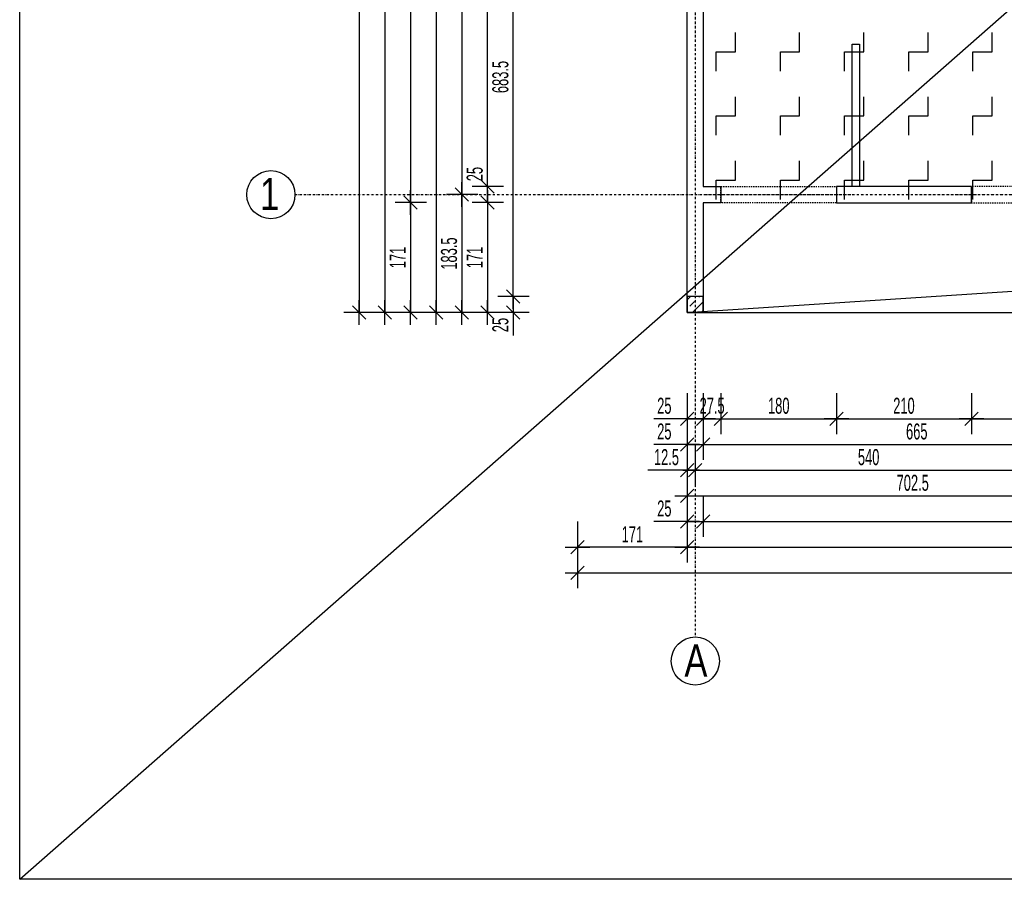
# Model space of a CAD drawing. Header units: millimetres. Extents: x -22500 to -4121, y -19317 to -14831.
# Tile 55 of 70: x -8688 to -7155, y -19082 to -17743. Entities that reach past the tile are written whole.
import ezdxf

# ---------------------------------------------------------------- set-up
doc = ezdxf.new("R2010")
doc.units = ezdxf.units.MM
doc.header["$LTSCALE"] = 10
doc.linetypes.add('MO', pattern=[0.7, 0.35, -0.17, 0.01, -0.17])
doc.linetypes.add('MP', pattern=[0.36, 0.2, -0.16])
for name, color, linetype in [('BA_szr', 1, 'Continuous'), ('BA_wym', 1, 'Continuous'), ('BD_lpm', 1, 'MP'), ('BD_osm', 1, 'MO'), ('BD_txs', 2, 'Continuous'), ('BD_wic', 1, 'Continuous'), ('BD_wig', 3, 'Continuous'), ('BZ_P_prz', 4, 'Continuous')]:
    doc.layers.add(name, color=color, linetype=linetype)
doc.styles.add('BIKTS', font='bikromsw.shx', dxfattribs={"width": 0.8})
doc.styles.add('BIKWYM', font='bikromsw.shx', dxfattribs={"width": 0.6})
doc.dimstyles.new('BA_KR_100_cm', dxfattribs={"dimtxt": 25, "dimasz": 1.666667, "dimexe": 24, "dimexo": 0, "dimgap": 0, "dimtad": 0, "dimdec": 1, "dimrnd": 0.5, "dimzin": 9, "dimdsep": 46, "dimtxsty": 'BIKWYM', "dimblk": 'WYM-KR', "dimcen": 0, "dimdle": 20, "dimclrd": 256, "dimclre": 256, "dimclrt": 2, "dimadec": 0, "dimazin": 0, "dimtfac": 0.033333, "dimtdec": 1, "dimtmove": 0, "dimatfit": 3, "dimldrblk": 'WYM-KR', "dimfxl": 25, "dimfxlon": 1, "dimtvp": 0.8, "dimtolj": 1, "dimarcsym": 0})

# ---------------------------------------------------------------- blocks, each defined once
blk = doc.blocks.new('WYM-KR')
at = {"linetype": 'ByBlock'}
blk.add_line((11.52, 0), (-11.52, 0), dxfattribs=at)
at = {"color": 7, "linetype": 'ByBlock'}
blk.add_line((6.24, 6.24), (-6.24, -6.24), dxfattribs=at)
blk = doc.blocks.new('*D461')
at = {"layer": 'BA_wym', "lineweight": -2}
for p, q in [((-7648.4, -18324.7), (-7648.4, -18388.7)), ((-7623.4, -18324.7), (-7623.4, -18388.7)), ((-7650.1, -18364.7), (-7700.3, -18364.7)), ((-7648.4, -18364.7), (-7623.4, -18364.7)), ((-7621.8, -18364.7), (-7620.1, -18364.7))]:
    blk.add_line(p, q, dxfattribs=at)
at = {"layer": 'Defpoints', "color": 0}
for p in [(-7648.4, -18199.2), (-7623.4, -18199.2), (-7623.4, -18364.7)]:
    blk.add_point(p, dxfattribs=at)
at = {"layer": 'BA_wym', "lineweight": -2, "xscale": 1.666666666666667, "yscale": 1.666666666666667, "zscale": 1.666666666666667}
blk.add_blockref('WYM-KR', (-7648.4, -18364.7), dxfattribs=at)
at = {"layer": 'BA_wym', "lineweight": -2, "xscale": 1.666666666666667, "yscale": 1.666666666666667, "zscale": 1.666666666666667, "rotation": 180}
blk.add_blockref('WYM-KR', (-7623.4, -18364.7), dxfattribs=at)
at = {"layer": 'BA_wym', "color": 2, "insert": (-7684.1, -18344.7), "char_height": 25, "attachment_point": 5, "style": 'BIKWYM'}
blk.add_mtext('\\A1;25', dxfattribs=at)
blk = doc.blocks.new('*D462')
at = {"layer": 'BA_wym', "lineweight": -2}
for p, q in [((-7623.4, -18324.7), (-7623.4, -18388.7)), ((-7595.9, -18324.7), (-7595.9, -18388.7)), ((-7625.1, -18364.7), (-7626.8, -18364.7)), ((-7623.4, -18364.7), (-7595.9, -18364.7)), ((-7594.3, -18364.7), (-7592.6, -18364.7))]:
    blk.add_line(p, q, dxfattribs=at)
at = {"layer": 'Defpoints', "color": 0}
for p in [(-7595.9, -18028.2), (-7623.4, -18199.2), (-7595.9, -18364.7)]:
    blk.add_point(p, dxfattribs=at)
at = {"layer": 'BA_wym', "lineweight": -2, "xscale": 1.666666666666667, "yscale": 1.666666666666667, "zscale": 1.666666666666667}
blk.add_blockref('WYM-KR', (-7623.4, -18364.7), dxfattribs=at)
at = {"layer": 'BA_wym', "lineweight": -2, "xscale": 1.666666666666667, "yscale": 1.666666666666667, "zscale": 1.666666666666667, "rotation": 180}
blk.add_blockref('WYM-KR', (-7595.9, -18364.7), dxfattribs=at)
at = {"layer": 'BA_wym', "color": 2, "insert": (-7609.7, -18344.7), "char_height": 25, "attachment_point": 5, "style": 'BIKWYM'}
blk.add_mtext('\\A1;27.5', dxfattribs=at)
blk = doc.blocks.new('*D463')
at = {"layer": 'BA_wym', "lineweight": -2}
for p, q in [((-7595.9, -18324.7), (-7595.9, -18388.7)), ((-7415.9, -18324.7), (-7415.9, -18388.7)), ((-7594.3, -18364.7), (-7417.6, -18364.7))]:
    blk.add_line(p, q, dxfattribs=at)
at = {"layer": 'Defpoints', "color": 0}
for p in [(-7595.9, -18028.2), (-7415.9, -18028.2), (-7415.9, -18364.7)]:
    blk.add_point(p, dxfattribs=at)
at = {"layer": 'BA_wym', "lineweight": -2, "xscale": 1.666666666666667, "yscale": 1.666666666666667, "zscale": 1.666666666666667, "rotation": 180}
blk.add_blockref('WYM-KR', (-7595.9, -18364.7), dxfattribs=at)
at = {"layer": 'BA_wym', "lineweight": -2, "xscale": 1.666666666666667, "yscale": 1.666666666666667, "zscale": 1.666666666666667}
blk.add_blockref('WYM-KR', (-7415.9, -18364.7), dxfattribs=at)
at = {"layer": 'BA_wym', "color": 2, "insert": (-7505.9, -18344.7), "char_height": 25, "attachment_point": 5, "style": 'BIKWYM'}
blk.add_mtext('\\A1;180', dxfattribs=at)
blk = doc.blocks.new('*D464')
at = {"layer": 'BA_wym', "lineweight": -2}
for p, q in [((-7415.9, -18324.7), (-7415.9, -18388.7)), ((-7205.9, -18324.7), (-7205.9, -18388.7)), ((-7414.3, -18364.7), (-7207.6, -18364.7))]:
    blk.add_line(p, q, dxfattribs=at)
at = {"layer": 'Defpoints', "color": 0}
for p in [(-7415.9, -18028.2), (-7205.9, -18028.2), (-7205.9, -18364.7)]:
    blk.add_point(p, dxfattribs=at)
at = {"layer": 'BA_wym', "lineweight": -2, "xscale": 1.666666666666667, "yscale": 1.666666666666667, "zscale": 1.666666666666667, "rotation": 180}
blk.add_blockref('WYM-KR', (-7415.9, -18364.7), dxfattribs=at)
at = {"layer": 'BA_wym', "lineweight": -2, "xscale": 1.666666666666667, "yscale": 1.666666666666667, "zscale": 1.666666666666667}
blk.add_blockref('WYM-KR', (-7205.9, -18364.7), dxfattribs=at)
at = {"layer": 'BA_wym', "color": 2, "insert": (-7310.9, -18344.7), "char_height": 25, "attachment_point": 5, "style": 'BIKWYM'}
blk.add_mtext('\\A1;210', dxfattribs=at)
blk = doc.blocks.new('*D465')
at = {"layer": 'BA_wym', "lineweight": -2}
for p, q in [((-7205.9, -18324.7), (-7205.9, -18388.7)), ((-7025.9, -18324.7), (-7025.9, -18388.7)), ((-7204.3, -18364.7), (-7027.6, -18364.7))]:
    blk.add_line(p, q, dxfattribs=at)
at = {"layer": 'Defpoints', "color": 0}
for p in [(-7205.9, -18028.2), (-7025.9, -18028.2), (-7025.9, -18364.7)]:
    blk.add_point(p, dxfattribs=at)
at = {"layer": 'BA_wym', "lineweight": -2, "xscale": 1.666666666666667, "yscale": 1.666666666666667, "zscale": 1.666666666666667, "rotation": 180}
blk.add_blockref('WYM-KR', (-7205.9, -18364.7), dxfattribs=at)
at = {"layer": 'BA_wym', "lineweight": -2, "xscale": 1.666666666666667, "yscale": 1.666666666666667, "zscale": 1.666666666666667}
blk.add_blockref('WYM-KR', (-7025.9, -18364.7), dxfattribs=at)
at = {"layer": 'BA_wym', "color": 2, "insert": (-7115.9, -18344.7), "char_height": 25, "attachment_point": 5, "style": 'BIKWYM'}
blk.add_mtext('\\A1;180', dxfattribs=at)
blk = doc.blocks.new('*D484')
at = {"layer": 'BA_wym', "lineweight": -2}
for p, q in [((-7648.4, -18364.7), (-7648.4, -18428.7)), ((-7623.4, -18364.7), (-7623.4, -18428.7)), ((-7650.1, -18404.7), (-7700.3, -18404.7)), ((-7648.4, -18404.7), (-7623.4, -18404.7)), ((-7621.8, -18404.7), (-7620.1, -18404.7))]:
    blk.add_line(p, q, dxfattribs=at)
at = {"layer": 'Defpoints', "color": 0}
for p in [(-7648.4, -18199.2), (-7623.4, -18199.2), (-7623.4, -18404.7)]:
    blk.add_point(p, dxfattribs=at)
at = {"layer": 'BA_wym', "lineweight": -2, "xscale": 1.666666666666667, "yscale": 1.666666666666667, "zscale": 1.666666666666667}
blk.add_blockref('WYM-KR', (-7648.4, -18404.7), dxfattribs=at)
at = {"layer": 'BA_wym', "lineweight": -2, "xscale": 1.666666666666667, "yscale": 1.666666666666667, "zscale": 1.666666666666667, "rotation": 180}
blk.add_blockref('WYM-KR', (-7623.4, -18404.7), dxfattribs=at)
at = {"layer": 'BA_wym', "color": 2, "insert": (-7684.1, -18384.7), "char_height": 25, "attachment_point": 5, "style": 'BIKWYM'}
blk.add_mtext('\\A1;25', dxfattribs=at)
blk = doc.blocks.new('*D485')
at = {"layer": 'BA_wym', "lineweight": -2}
for p, q in [((-7623.4, -18364.7), (-7623.4, -18428.7)), ((-6958.4, -18364.7), (-6958.4, -18428.7)), ((-7621.8, -18404.7), (-6960.1, -18404.7))]:
    blk.add_line(p, q, dxfattribs=at)
at = {"layer": 'Defpoints', "color": 0}
for p in [(-6958.4, -18003.2), (-7623.4, -18199.2), (-6958.4, -18404.7)]:
    blk.add_point(p, dxfattribs=at)
at = {"layer": 'BA_wym', "lineweight": -2, "xscale": 1.666666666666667, "yscale": 1.666666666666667, "zscale": 1.666666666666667, "rotation": 180}
blk.add_blockref('WYM-KR', (-7623.4, -18404.7), dxfattribs=at)
at = {"layer": 'BA_wym', "lineweight": -2, "xscale": 1.666666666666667, "yscale": 1.666666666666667, "zscale": 1.666666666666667}
blk.add_blockref('WYM-KR', (-6958.4, -18404.7), dxfattribs=at)
at = {"layer": 'BA_wym', "color": 2, "insert": (-7290.9, -18384.7), "char_height": 25, "attachment_point": 5, "style": 'BIKWYM'}
blk.add_mtext('\\A1;665', dxfattribs=at)
blk = doc.blocks.new('*D493')
at = {"layer": 'BA_wym', "lineweight": -2}
for p, q in [((-7648.4, -18404.7), (-7648.4, -18468.7)), ((-7635.9, -18404.7), (-7635.9, -18468.7)), ((-7650.1, -18444.7), (-7709.9, -18444.7)), ((-7648.4, -18444.7), (-7635.9, -18444.7)), ((-7634.3, -18444.7), (-7632.6, -18444.7))]:
    blk.add_line(p, q, dxfattribs=at)
at = {"layer": 'Defpoints', "color": 0}
for p in [(-7648.4, -18199.2), (-7635.9, -18199.2), (-7635.9, -18444.7)]:
    blk.add_point(p, dxfattribs=at)
at = {"layer": 'BA_wym', "lineweight": -2, "xscale": 1.666666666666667, "yscale": 1.666666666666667, "zscale": 1.666666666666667}
blk.add_blockref('WYM-KR', (-7648.4, -18444.7), dxfattribs=at)
at = {"layer": 'BA_wym', "lineweight": -2, "xscale": 1.666666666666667, "yscale": 1.666666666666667, "zscale": 1.666666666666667, "rotation": 180}
blk.add_blockref('WYM-KR', (-7635.9, -18444.7), dxfattribs=at)
at = {"layer": 'BA_wym', "color": 2, "insert": (-7680.8, -18424.7), "char_height": 25, "attachment_point": 5, "style": 'BIKWYM'}
blk.add_mtext('\\A1;12.5', dxfattribs=at)
blk = doc.blocks.new('*D494')
at = {"layer": 'BA_wym', "lineweight": -2}
for p, q in [((-7635.9, -18404.7), (-7635.9, -18468.7)), ((-7095.9, -18404.7), (-7095.9, -18468.7)), ((-7634.3, -18444.7), (-7097.6, -18444.7))]:
    blk.add_line(p, q, dxfattribs=at)
at = {"layer": 'Defpoints', "color": 0}
for p in [(-7095.9, -18028.2), (-7635.9, -18199.2), (-7095.9, -18444.7)]:
    blk.add_point(p, dxfattribs=at)
at = {"layer": 'BA_wym', "lineweight": -2, "xscale": 1.666666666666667, "yscale": 1.666666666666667, "zscale": 1.666666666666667, "rotation": 180}
blk.add_blockref('WYM-KR', (-7635.9, -18444.7), dxfattribs=at)
at = {"layer": 'BA_wym', "lineweight": -2, "xscale": 1.666666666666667, "yscale": 1.666666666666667, "zscale": 1.666666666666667}
blk.add_blockref('WYM-KR', (-7095.9, -18444.7), dxfattribs=at)
at = {"layer": 'BA_wym', "color": 2, "insert": (-7365.9, -18424.7), "char_height": 25, "attachment_point": 5, "style": 'BIKWYM'}
blk.add_mtext('\\A1;540', dxfattribs=at)
blk = doc.blocks.new('*D501')
at = {"layer": 'BA_wym', "lineweight": -2}
for p, q in [((-7648.4, -18444.7), (-7648.4, -18508.7)), ((-6945.9, -18444.7), (-6945.9, -18508.7)), ((-7646.8, -18484.7), (-6947.6, -18484.7))]:
    blk.add_line(p, q, dxfattribs=at)
at = {"layer": 'Defpoints', "color": 0}
for p in [(-6945.9, -18162.2), (-7648.4, -18199.2), (-6945.9, -18484.7)]:
    blk.add_point(p, dxfattribs=at)
at = {"layer": 'BA_wym', "lineweight": -2, "xscale": 1.666666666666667, "yscale": 1.666666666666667, "zscale": 1.666666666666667, "rotation": 180}
blk.add_blockref('WYM-KR', (-7648.4, -18484.7), dxfattribs=at)
at = {"layer": 'BA_wym', "lineweight": -2, "xscale": 1.666666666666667, "yscale": 1.666666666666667, "zscale": 1.666666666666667}
blk.add_blockref('WYM-KR', (-6945.9, -18484.7), dxfattribs=at)
at = {"layer": 'BA_wym', "color": 2, "insert": (-7297.2, -18464.7), "char_height": 25, "attachment_point": 5, "style": 'BIKWYM'}
blk.add_mtext('\\A1;702.5', dxfattribs=at)
blk = doc.blocks.new('*D505')
at = {"layer": 'BA_wym', "lineweight": -2}
for p, q in [((-7648.4, -18484.7), (-7648.4, -18548.7)), ((-7623.4, -18484.7), (-7623.4, -18548.7)), ((-7650.1, -18524.7), (-7700.3, -18524.7)), ((-7648.4, -18524.7), (-7623.4, -18524.7)), ((-7621.8, -18524.7), (-7620.1, -18524.7))]:
    blk.add_line(p, q, dxfattribs=at)
at = {"layer": 'Defpoints', "color": 0}
for p in [(-7648.4, -18199.2), (-7623.4, -18199.2), (-7623.4, -18524.7)]:
    blk.add_point(p, dxfattribs=at)
at = {"layer": 'BA_wym', "lineweight": -2, "xscale": 1.666666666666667, "yscale": 1.666666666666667, "zscale": 1.666666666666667}
blk.add_blockref('WYM-KR', (-7648.4, -18524.7), dxfattribs=at)
at = {"layer": 'BA_wym', "lineweight": -2, "xscale": 1.666666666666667, "yscale": 1.666666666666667, "zscale": 1.666666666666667, "rotation": 180}
blk.add_blockref('WYM-KR', (-7623.4, -18524.7), dxfattribs=at)
at = {"layer": 'BA_wym', "color": 2, "insert": (-7684.1, -18504.7), "char_height": 25, "attachment_point": 5, "style": 'BIKWYM'}
blk.add_mtext('\\A1;25', dxfattribs=at)
blk = doc.blocks.new('*D506')
at = {"layer": 'BA_wym', "lineweight": -2}
for p, q in [((-7623.4, -18484.7), (-7623.4, -18548.7)), ((-5068.4, -18484.7), (-5068.4, -18548.7)), ((-7621.8, -18524.7), (-5070.1, -18524.7))]:
    blk.add_line(p, q, dxfattribs=at)
at = {"layer": 'Defpoints', "color": 0}
for p in [(-7623.4, -18199.2), (-5068.4, -18199.2), (-5068.4, -18524.7)]:
    blk.add_point(p, dxfattribs=at)
at = {"layer": 'BA_wym', "lineweight": -2, "xscale": 1.666666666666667, "yscale": 1.666666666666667, "zscale": 1.666666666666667, "rotation": 180}
blk.add_blockref('WYM-KR', (-7623.4, -18524.7), dxfattribs=at)
at = {"layer": 'BA_wym', "lineweight": -2, "xscale": 1.666666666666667, "yscale": 1.666666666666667, "zscale": 1.666666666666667}
blk.add_blockref('WYM-KR', (-5068.4, -18524.7), dxfattribs=at)
at = {"layer": 'BA_wym', "color": 2, "insert": (-6345.9, -18504.7), "char_height": 25, "attachment_point": 5, "style": 'BIKWYM'}
blk.add_mtext('\\A1;2555', dxfattribs=at)
blk = doc.blocks.new('*D508')
at = {"layer": 'BA_wym', "lineweight": -2}
for p, q in [((-7648.4, -18524.7), (-7648.4, -18588.7)), ((-5043.4, -18524.7), (-5043.4, -18588.7)), ((-7646.8, -18564.7), (-5045.1, -18564.7))]:
    blk.add_line(p, q, dxfattribs=at)
at = {"layer": 'Defpoints', "color": 0}
for p in [(-7648.4, -18199.2), (-5043.4, -18199.2), (-5043.4, -18564.7)]:
    blk.add_point(p, dxfattribs=at)
at = {"layer": 'BA_wym', "lineweight": -2, "xscale": 1.666666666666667, "yscale": 1.666666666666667, "zscale": 1.666666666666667, "rotation": 180}
blk.add_blockref('WYM-KR', (-7648.4, -18564.7), dxfattribs=at)
at = {"layer": 'BA_wym', "lineweight": -2, "xscale": 1.666666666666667, "yscale": 1.666666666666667, "zscale": 1.666666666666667}
blk.add_blockref('WYM-KR', (-5043.4, -18564.7), dxfattribs=at)
at = {"layer": 'BA_wym', "color": 2, "insert": (-6345.9, -18544.7), "char_height": 25, "attachment_point": 5, "style": 'BIKWYM'}
blk.add_mtext('\\A1;2605', dxfattribs=at)
blk = doc.blocks.new('*D518')
at = {"layer": 'BA_wym', "lineweight": -2}
for p, q in [((-7894.4, -17490.7), (-7943.4, -17490.7)), ((-7919.4, -18172.6), (-7919.4, -17492.4)), ((-7894.4, -18174.2), (-7943.4, -18174.2))]:
    blk.add_line(p, q, dxfattribs=at)
at = {"layer": 'Defpoints', "color": 0}
for p in [(-7919.4, -17490.7), (-7648.4, -17490.7), (-7648.4, -18174.2)]:
    blk.add_point(p, dxfattribs=at)
at = {"layer": 'BA_wym', "lineweight": -2, "xscale": 1.666666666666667, "yscale": 1.666666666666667, "zscale": 1.666666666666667}
for p, rotation in [((-7919.4, -17490.7), 90), ((-7919.4, -18174.2), 270)]:
    blk.add_blockref('WYM-KR', p, dxfattribs=dict(at, rotation=rotation))
at = {"layer": 'BA_wym', "color": 2, "insert": (-7939.4, -17832.5), "char_height": 25, "attachment_point": 5, "rotation": 90, "style": 'BIKWYM'}
blk.add_mtext('\\A1;683.5', dxfattribs=at)
blk = doc.blocks.new('*D519')
at = {"layer": 'BA_wym', "lineweight": -2}
for p, q in [((-7919.4, -18172.6), (-7919.4, -18170.9)), ((-7894.4, -18174.2), (-7943.4, -18174.2)), ((-7919.4, -18174.2), (-7919.4, -18199.2)), ((-7894.4, -18199.2), (-7943.4, -18199.2)), ((-7919.4, -18200.9), (-7919.4, -18234.9))]:
    blk.add_line(p, q, dxfattribs=at)
at = {"layer": 'Defpoints', "color": 0}
for p in [(-7648.4, -18174.2), (-7919.4, -18199.2), (-7648.4, -18199.2)]:
    blk.add_point(p, dxfattribs=at)
at = {"layer": 'BA_wym', "lineweight": -2, "xscale": 1.666666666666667, "yscale": 1.666666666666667, "zscale": 1.666666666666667}
for p, rotation in [((-7919.4, -18174.2), 270), ((-7919.4, -18199.2), 90)]:
    blk.add_blockref('WYM-KR', p, dxfattribs=dict(at, rotation=rotation))
at = {"layer": 'BA_wym', "color": 2, "insert": (-7939.4, -18218.8), "char_height": 25, "attachment_point": 5, "rotation": 90, "style": 'BIKWYM'}
blk.add_mtext('\\A1;25', dxfattribs=at)
blk = doc.blocks.new('*D523')
at = {"layer": 'BA_wym', "lineweight": -2}
for p, q in [((-7934.4, -17173.2), (-7983.4, -17173.2)), ((-7959.4, -18001.6), (-7959.4, -17174.9)), ((-7934.4, -18003.2), (-7983.4, -18003.2))]:
    blk.add_line(p, q, dxfattribs=at)
at = {"layer": 'Defpoints', "color": 0}
for p in [(-7959.4, -17173.2), (-7648.4, -17173.2), (-7623.4, -18003.2)]:
    blk.add_point(p, dxfattribs=at)
at = {"layer": 'BA_wym', "lineweight": -2, "xscale": 1.666666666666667, "yscale": 1.666666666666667, "zscale": 1.666666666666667}
for p, rotation in [((-7959.4, -17173.2), 90), ((-7959.4, -18003.2), 270)]:
    blk.add_blockref('WYM-KR', p, dxfattribs=dict(at, rotation=rotation))
at = {"layer": 'BA_wym', "color": 2, "insert": (-7979.4, -17588.2), "char_height": 25, "attachment_point": 5, "rotation": 90, "style": 'BIKWYM'}
blk.add_mtext('\\A1;830', dxfattribs=at)
blk = doc.blocks.new('*D524')
at = {"layer": 'BA_wym', "lineweight": -2}
for p, q in [((-7959.4, -18001.6), (-7959.4, -17967.5)), ((-7934.4, -18003.2), (-7983.4, -18003.2)), ((-7959.4, -18028.2), (-7959.4, -18003.2)), ((-7934.4, -18028.2), (-7983.4, -18028.2)), ((-7959.4, -18029.9), (-7959.4, -18031.6))]:
    blk.add_line(p, q, dxfattribs=at)
at = {"layer": 'Defpoints', "color": 0}
for p in [(-7959.4, -18003.2), (-7623.4, -18003.2), (-7623.4, -18028.2)]:
    blk.add_point(p, dxfattribs=at)
at = {"layer": 'BA_wym', "lineweight": -2, "xscale": 1.666666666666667, "yscale": 1.666666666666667, "zscale": 1.666666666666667}
for p, rotation in [((-7959.4, -18003.2), 270), ((-7959.4, -18028.2), 90)]:
    blk.add_blockref('WYM-KR', p, dxfattribs=dict(at, rotation=rotation))
at = {"layer": 'BA_wym', "color": 2, "insert": (-7979.4, -17983.7), "char_height": 25, "attachment_point": 5, "rotation": 90, "style": 'BIKWYM'}
blk.add_mtext('\\A1;25', dxfattribs=at)
blk = doc.blocks.new('*D525')
at = {"layer": 'BA_wym', "lineweight": -2}
for p, q in [((-7934.4, -18028.2), (-7983.4, -18028.2)), ((-7959.4, -18029.9), (-7959.4, -18197.6)), ((-7934.4, -18199.2), (-7983.4, -18199.2))]:
    blk.add_line(p, q, dxfattribs=at)
at = {"layer": 'Defpoints', "color": 0}
for p in [(-7623.4, -18028.2), (-7959.4, -18199.2), (-7648.4, -18199.2)]:
    blk.add_point(p, dxfattribs=at)
at = {"layer": 'BA_wym', "lineweight": -2, "xscale": 1.666666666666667, "yscale": 1.666666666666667, "zscale": 1.666666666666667}
for p, rotation in [((-7959.4, -18028.2), 90), ((-7959.4, -18199.2), 270)]:
    blk.add_blockref('WYM-KR', p, dxfattribs=dict(at, rotation=rotation))
at = {"layer": 'BA_wym', "color": 2, "insert": (-7979.4, -18113.7), "char_height": 25, "attachment_point": 5, "rotation": 90, "style": 'BIKWYM'}
blk.add_mtext('\\A1;171', dxfattribs=at)
blk = doc.blocks.new('*D530')
at = {"layer": 'BA_wym', "lineweight": -2}
for p, q in [((-7974.4, -17265.7), (-8023.4, -17265.7)), ((-7999.4, -17267.4), (-7999.4, -18014.1)), ((-7974.4, -18015.7), (-8023.4, -18015.7))]:
    blk.add_line(p, q, dxfattribs=at)
at = {"layer": 'Defpoints', "color": 0}
for p in [(-7648.4, -17265.7), (-7999.4, -18015.7), (-7648.4, -18015.7)]:
    blk.add_point(p, dxfattribs=at)
at = {"layer": 'BA_wym', "lineweight": -2, "xscale": 1.666666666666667, "yscale": 1.666666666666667, "zscale": 1.666666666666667}
for p, rotation in [((-7999.4, -17265.7), 90), ((-7999.4, -18015.7), 270)]:
    blk.add_blockref('WYM-KR', p, dxfattribs=dict(at, rotation=rotation))
at = {"layer": 'BA_wym', "color": 2, "insert": (-8019.4, -17640.7), "char_height": 25, "attachment_point": 5, "rotation": 90, "style": 'BIKWYM'}
blk.add_mtext('\\A1;750', dxfattribs=at)
blk = doc.blocks.new('*D531')
at = {"layer": 'BA_wym', "lineweight": -2}
for p, q in [((-7974.4, -18015.7), (-8023.4, -18015.7)), ((-7999.4, -18017.4), (-7999.4, -18197.6)), ((-7974.4, -18199.2), (-8023.4, -18199.2))]:
    blk.add_line(p, q, dxfattribs=at)
at = {"layer": 'Defpoints', "color": 0}
for p in [(-7648.4, -18015.7), (-7999.4, -18199.2), (-7648.4, -18199.2)]:
    blk.add_point(p, dxfattribs=at)
at = {"layer": 'BA_wym', "lineweight": -2, "xscale": 1.666666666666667, "yscale": 1.666666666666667, "zscale": 1.666666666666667}
for p, rotation in [((-7999.4, -18015.7), 90), ((-7999.4, -18199.2), 270)]:
    blk.add_blockref('WYM-KR', p, dxfattribs=dict(at, rotation=rotation))
at = {"layer": 'BA_wym', "color": 2, "insert": (-8019.4, -18107.5), "char_height": 25, "attachment_point": 5, "rotation": 90, "style": 'BIKWYM'}
blk.add_mtext('\\A1;183.5', dxfattribs=at)
blk = doc.blocks.new('*D533')
at = {"layer": 'BA_wym', "lineweight": -2}
for p, q in [((-8054.4, -16203.2), (-8103.4, -16203.2)), ((-8079.4, -16204.9), (-8079.4, -18026.6)), ((-8054.4, -18028.2), (-8103.4, -18028.2))]:
    blk.add_line(p, q, dxfattribs=at)
at = {"layer": 'Defpoints', "color": 0}
for p in [(-7648.4, -16203.2), (-8079.4, -18028.2), (-7623.4, -18028.2)]:
    blk.add_point(p, dxfattribs=at)
at = {"layer": 'BA_wym', "lineweight": -2, "xscale": 1.666666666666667, "yscale": 1.666666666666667, "zscale": 1.666666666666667}
for p, rotation in [((-8079.4, -16203.2), 90), ((-8079.4, -18028.2), 270)]:
    blk.add_blockref('WYM-KR', p, dxfattribs=dict(at, rotation=rotation))
at = {"layer": 'BA_wym', "color": 2, "insert": (-8099.4, -17115.7), "char_height": 25, "attachment_point": 5, "rotation": 90, "style": 'BIKWYM'}
blk.add_mtext('\\A1;1825', dxfattribs=at)
blk = doc.blocks.new('*D534')
at = {"layer": 'BA_wym', "lineweight": -2}
for p, q in [((-8054.4, -18028.2), (-8103.4, -18028.2)), ((-8079.4, -18029.9), (-8079.4, -18197.6)), ((-8054.4, -18199.2), (-8103.4, -18199.2))]:
    blk.add_line(p, q, dxfattribs=at)
at = {"layer": 'Defpoints', "color": 0}
for p in [(-7623.4, -18028.2), (-8079.4, -18199.2), (-7648.4, -18199.2)]:
    blk.add_point(p, dxfattribs=at)
at = {"layer": 'BA_wym', "lineweight": -2, "xscale": 1.666666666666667, "yscale": 1.666666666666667, "zscale": 1.666666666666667}
for p, rotation in [((-8079.4, -18028.2), 90), ((-8079.4, -18199.2), 270)]:
    blk.add_blockref('WYM-KR', p, dxfattribs=dict(at, rotation=rotation))
at = {"layer": 'BA_wym', "color": 2, "insert": (-8099.4, -18113.7), "char_height": 25, "attachment_point": 5, "rotation": 90, "style": 'BIKWYM'}
blk.add_mtext('\\A1;171', dxfattribs=at)
blk = doc.blocks.new('*D535')
at = {"layer": 'BA_wym', "lineweight": -2}
for p, q in [((-8094.4, -16152.2), (-8143.4, -16152.2)), ((-8119.4, -16153.9), (-8119.4, -18197.6)), ((-8094.4, -18199.2), (-8143.4, -18199.2))]:
    blk.add_line(p, q, dxfattribs=at)
at = {"layer": 'Defpoints', "color": 0}
for p in [(-6958.4, -16152.2), (-8119.4, -18199.2), (-7648.4, -18199.2)]:
    blk.add_point(p, dxfattribs=at)
at = {"layer": 'BA_wym', "lineweight": -2, "xscale": 1.666666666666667, "yscale": 1.666666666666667, "zscale": 1.666666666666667}
for p, rotation in [((-8119.4, -16152.2), 90), ((-8119.4, -18199.2), 270)]:
    blk.add_blockref('WYM-KR', p, dxfattribs=dict(at, rotation=rotation))
at = {"layer": 'BA_wym', "color": 2, "insert": (-8139.4, -17175.7), "char_height": 25, "attachment_point": 5, "rotation": 90, "style": 'BIKWYM'}
blk.add_mtext('\\A1;2047', dxfattribs=at)
blk = doc.blocks.new('*D567')
at = {"layer": 'BA_wym', "lineweight": -2}
for p, q in [((-7819.4, -18524.7), (-7819.4, -18588.7)), ((-7648.4, -18524.7), (-7648.4, -18588.7)), ((-7650.1, -18564.7), (-7817.8, -18564.7))]:
    blk.add_line(p, q, dxfattribs=at)
at = {"layer": 'Defpoints', "color": 0}
for p in [(-7819.4, -17100.7), (-7648.4, -18199.2), (-7819.4, -18564.7)]:
    blk.add_point(p, dxfattribs=at)
at = {"layer": 'BA_wym', "lineweight": -2, "xscale": 1.666666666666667, "yscale": 1.666666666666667, "zscale": 1.666666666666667, "rotation": 180}
blk.add_blockref('WYM-KR', (-7819.4, -18564.7), dxfattribs=at)
at = {"layer": 'BA_wym', "lineweight": -2, "xscale": 1.666666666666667, "yscale": 1.666666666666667, "zscale": 1.666666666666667}
blk.add_blockref('WYM-KR', (-7648.4, -18564.7), dxfattribs=at)
at = {"layer": 'BA_wym', "color": 2, "insert": (-7733.9, -18544.7), "char_height": 25, "attachment_point": 5, "style": 'BIKWYM'}
blk.add_mtext('\\A1;171', dxfattribs=at)
blk = doc.blocks.new('*D568')
at = {"layer": 'BA_wym', "lineweight": -2}
for p, q in [((-7819.4, -18564.7), (-7819.4, -18628.7)), ((-4872.4, -18564.7), (-4872.4, -18628.7)), ((-7817.8, -18604.7), (-4874.1, -18604.7))]:
    blk.add_line(p, q, dxfattribs=at)
at = {"layer": 'Defpoints', "color": 0}
for p in [(-7819.4, -17100.7), (-4872.4, -17100.7), (-4872.4, -18604.7)]:
    blk.add_point(p, dxfattribs=at)
at = {"layer": 'BA_wym', "lineweight": -2, "xscale": 1.666666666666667, "yscale": 1.666666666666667, "zscale": 1.666666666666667, "rotation": 180}
blk.add_blockref('WYM-KR', (-7819.4, -18604.7), dxfattribs=at)
at = {"layer": 'BA_wym', "lineweight": -2, "xscale": 1.666666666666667, "yscale": 1.666666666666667, "zscale": 1.666666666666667}
blk.add_blockref('WYM-KR', (-4872.4, -18604.7), dxfattribs=at)
at = {"layer": 'BA_wym', "color": 2, "insert": (-6345.9, -18584.7), "char_height": 25, "attachment_point": 5, "style": 'BIKWYM'}
blk.add_mtext('\\A1;2947', dxfattribs=at)
blk = doc.blocks.new('*D571')
at = {"layer": 'BA_wym', "lineweight": -2}
for p, q in [((-8014.4, -17100.7), (-8063.4, -17100.7)), ((-8039.4, -17102.4), (-8039.4, -18197.6)), ((-8014.4, -18199.2), (-8063.4, -18199.2))]:
    blk.add_line(p, q, dxfattribs=at)
at = {"layer": 'Defpoints', "color": 0}
for p in [(-7819.4, -17100.7), (-8039.4, -18199.2), (-7999.4, -18199.2)]:
    blk.add_point(p, dxfattribs=at)
at = {"layer": 'BA_wym', "lineweight": -2, "xscale": 1.666666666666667, "yscale": 1.666666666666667, "zscale": 1.666666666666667}
for p, rotation in [((-8039.4, -17100.7), 90), ((-8039.4, -18199.2), 270)]:
    blk.add_blockref('WYM-KR', p, dxfattribs=dict(at, rotation=rotation))
at = {"layer": 'BA_wym', "color": 2, "insert": (-8059.4, -17650), "char_height": 25, "attachment_point": 5, "rotation": 90, "style": 'BIKWYM'}
blk.add_mtext('\\A1;1098.5', dxfattribs=at)
blk = doc.blocks.new('*D636')
at = {"layer": 'BA_wym', "lineweight": -2}
for p, q in [((-8134.4, -16032.2), (-8183.4, -16032.2)), ((-8159.4, -16033.9), (-8159.4, -18197.6)), ((-8134.4, -18199.2), (-8183.4, -18199.2))]:
    blk.add_line(p, q, dxfattribs=at)
at = {"layer": 'Defpoints', "color": 0}
for p in [(-6964.4, -16032.2), (-8159.4, -18199.2), (-7648.4, -18199.2)]:
    blk.add_point(p, dxfattribs=at)
at = {"layer": 'BA_wym', "lineweight": -2, "xscale": 1.666666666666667, "yscale": 1.666666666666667, "zscale": 1.666666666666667}
for p, rotation in [((-8159.4, -16032.2), 90), ((-8159.4, -18199.2), 270)]:
    blk.add_blockref('WYM-KR', p, dxfattribs=dict(at, rotation=rotation))
at = {"layer": 'BA_wym', "color": 2, "insert": (-8179.4, -17115.7), "char_height": 25, "attachment_point": 5, "rotation": 90, "style": 'BIKWYM'}
blk.add_mtext('\\A1;2167', dxfattribs=at)

msp = doc.modelspace()

# ---------------------------------------------------------------- hatches: boundary and pattern name
at = {"layer": 'BA_szr'}
h = msp.add_hatch(dxfattribs=at)
h.set_pattern_fill('BIK_ZELBET', color=256, scale=100, angle=45, pattern_type=2)
h.set_pattern_definition([(45, (-19262.21, -19243.086), (-14.142136, 14.142136), []), (45, (-19269.282, -19236.015), (-14.142136, 14.142136), [10, -10])])
h.paths.add_polyline_path([(-7648.43, -18199.23), (-7623.43, -18199.23), (-7623.43, -18174.23), (-7648.43, -18174.23)])

# ---------------------------------------------------------------- linework, layer by layer
at = {"layer": 'BD_lpm'}
for points in [[(-7595.93, -18003.23), (-7415.93, -18003.23), (-7415.93, -18028.23), (-7595.93, -18028.23)], [(-7205.93, -18028.23), (-7025.93, -18028.23), (-7025.93, -18003.23), (-7205.93, -18003.23)]]:
    msp.add_lwpolyline(points, close=True, dxfattribs=at)
at = {"layer": 'BD_osm', "color": 5}
for p, q in [((-7620.93, -18015.73), (-7390.93, -18015.73)), ((-7230.93, -18015.73), (-7000.93, -18015.73))]:
    msp.add_line(p, q, dxfattribs=at)
at = {"layer": 'BD_osm'}
for points in [[(-7635.93, -15492.23), (-7635.93, -18704.69)], [(-8259.43, -18015.73), (-4432.43, -18015.73)]]:
    msp.add_lwpolyline(points, dxfattribs=at)
at = {"layer": 'BD_wic', "color": 5}
msp.add_line((-8688.2, -19082.11), (-4120.79, -15067.9), dxfattribs=at)
msp.add_lwpolyline([(-8688.2, -15067.9), (-4120.79, -15067.9), (-4120.79, -19082.11), (-8688.2, -19082.11)], close=True, dxfattribs=at)
at = {"layer": 'BD_wic', "color": 8}
msp.add_lwpolyline([(-7391.43, -18003.23), (-7391.43, -17781.25), (-7379.93, -17781.25), (-7379.93, -18003.23)], dxfattribs=at)
at = {"layer": 'BD_wic'}
for points in [[(-7648.43, -18199.23), (-5043.43, -18028.23)], [(-7623.43, -18199.23), (-5068.43, -18199.23)]]:
    msp.add_lwpolyline(points, dxfattribs=at)
for centre in [(-8296.93, -18015.73), (-7635.93, -18742.19)]:
    msp.add_circle(centre, 37.5, dxfattribs=at)
at = {"layer": 'BD_wig'}
msp.add_lwpolyline([(-7648.43, -17490.73), (-7623.43, -17490.73), (-7623.43, -18003.23), (-7595.93, -18003.23), (-7595.93, -18028.23), (-7623.43, -18028.23), (-7623.43, -18199.23), (-7648.43, -18199.23), (-7648.43, -17490.73)], dxfattribs=at)
for points in [[(-7415.93, -18028.23), (-7205.93, -18028.23), (-7205.93, -18003.23), (-7415.93, -18003.23)], [(-7648.43, -18199.23), (-7623.43, -18199.23), (-7623.43, -18174.23), (-7648.43, -18174.23)]]:
    msp.add_lwpolyline(points, close=True, dxfattribs=at)
at = {"layer": 'BZ_P_prz'}
for points in [[(-7603.43, -17823.23), (-7603.43, -17793.23), (-7573.43, -17793.23), (-7573.43, -17763.23)], [(-7503.43, -17823.23), (-7503.43, -17793.23), (-7473.43, -17793.23), (-7473.43, -17763.23)], [(-7403.43, -17823.23), (-7403.43, -17793.23), (-7373.43, -17793.23), (-7373.43, -17763.23)], [(-7303.43, -17823.23), (-7303.43, -17793.23), (-7273.43, -17793.23), (-7273.43, -17763.23)], [(-7203.43, -17823.23), (-7203.43, -17793.23), (-7173.43, -17793.23), (-7173.43, -17763.23)], [(-7603.43, -17923.23), (-7603.43, -17893.23), (-7573.43, -17893.23), (-7573.43, -17863.23)], [(-7503.43, -17923.23), (-7503.43, -17893.23), (-7473.43, -17893.23), (-7473.43, -17863.23)], [(-7403.43, -17923.23), (-7403.43, -17893.23), (-7373.43, -17893.23), (-7373.43, -17863.23)], [(-7303.43, -17923.23), (-7303.43, -17893.23), (-7273.43, -17893.23), (-7273.43, -17863.23)], [(-7203.43, -17923.23), (-7203.43, -17893.23), (-7173.43, -17893.23), (-7173.43, -17863.23)], [(-7603.43, -18023.23), (-7603.43, -17993.23), (-7573.43, -17993.23), (-7573.43, -17963.23)], [(-7503.43, -18023.23), (-7503.43, -17993.23), (-7473.43, -17993.23), (-7473.43, -17963.23)], [(-7403.43, -18023.23), (-7403.43, -17993.23), (-7373.43, -17993.23), (-7373.43, -17963.23)], [(-7303.43, -18023.23), (-7303.43, -17993.23), (-7273.43, -17993.23), (-7273.43, -17963.23)], [(-7203.43, -18023.23), (-7203.43, -17993.23), (-7173.43, -17993.23), (-7173.43, -17963.23)]]:
    msp.add_lwpolyline(points, dxfattribs=at)

# ---------------------------------------------------------------- texts
at = {"layer": 'BD_txs', "style": 'BIKTS', "width": 0.8}
for s, p in [('1', (-8313.74, -18039.8)), ('A', (-7652.74, -18766.25))]:
    msp.add_text(s, height=50, dxfattribs=at).set_placement(p)

# ---------------------------------------------------------------- dimensions: what is measured, and where the dimension line sits
at = {"layer": 'BA_wym'}
for base, p1, p2, picture, middle in [((-8159.43, -18199.23), (-6964.44, -16032.23), (-7648.43, -18199.23), '*D636', (-8179.43, -17115.73)), ((-8119.43, -18199.23), (-6958.43, -16152.23), (-7648.43, -18199.23), '*D535', (-8139.43, -17175.73)), ((-8079.43, -18028.23), (-7648.43, -16203.23), (-7623.43, -18028.23), '*D533', (-8099.43, -17115.73)), ((-8039.43, -18199.23), (-7819.43, -17100.73), (-7999.43, -18199.23), '*D571', (-8059.43, -17649.98)), ((-7959.43, -17173.23), (-7623.43, -18003.23), (-7648.43, -17173.23), '*D523', (-7979.43, -17588.23)), ((-7999.43, -18015.73), (-7648.43, -17265.73), (-7648.43, -18015.73), '*D530', (-8019.43, -17640.73)), ((-7919.43, -17490.73), (-7648.43, -18174.23), (-7648.43, -17490.73), '*D518', (-7939.43, -17832.48)), ((-7959.43, -18003.23), (-7623.43, -18028.23), (-7623.43, -18003.23), '*D524', (-7979.43, -17983.71)), ((-7999.43, -18199.23), (-7648.43, -18015.73), (-7648.43, -18199.23), '*D531', (-8019.43, -18107.48)), ((-8079.43, -18199.23), (-7623.43, -18028.23), (-7648.43, -18199.23), '*D534', (-8099.43, -18113.73)), ((-7959.43, -18199.23), (-7623.43, -18028.23), (-7648.43, -18199.23), '*D525', (-7979.43, -18113.73)), ((-7919.43, -18199.23), (-7648.43, -18174.23), (-7648.43, -18199.23), '*D519', (-7939.43, -18218.76))]:
    dim = msp.add_linear_dim(base=base, p1=p1, p2=p2, angle=90, dimstyle='BA_KR_100_cm', override={"dimatfit": 1}, dxfattribs=at)
    dim.commit()
    dim.dimension.update_dxf_attribs({"geometry": picture, "text_midpoint": middle})
for base, p1, p2, override, picture, middle in [((-7819.43, -18564.69), (-7648.43, -18199.23), (-7819.43, -17100.73), {"dimatfit": 1, "dimfxl": 40}, '*D567', (-7733.93, -18544.69)), ((-4872.43, -18604.69), (-7819.43, -17100.73), (-4872.43, -17100.73), {"dimatfit": 1, "dimfxl": 40}, '*D568', (-6345.93, -18584.69)), ((-6958.43, -18404.69), (-7623.43, -18199.23), (-6958.43, -18003.23), {"dimtmove": 1, "dimatfit": 1, "dimfxl": 40}, '*D485', (-7290.93, -18384.69)), ((-7095.93, -18444.69), (-7635.93, -18199.23), (-7095.93, -18028.23), {"dimtmove": 1, "dimatfit": 1, "dimfxl": 40}, '*D494', (-7365.93, -18424.69)), ((-7415.93, -18364.69), (-7595.93, -18028.23), (-7415.93, -18028.23), {"dimtmove": 1, "dimatfit": 1, "dimfxl": 40}, '*D463', (-7505.93, -18344.69)), ((-7205.93, -18364.69), (-7415.93, -18028.23), (-7205.93, -18028.23), {"dimtmove": 1, "dimatfit": 1, "dimfxl": 40}, '*D464', (-7310.93, -18344.69)), ((-7025.93, -18364.69), (-7205.93, -18028.23), (-7025.93, -18028.23), {"dimtmove": 1, "dimatfit": 1, "dimfxl": 40}, '*D465', (-7115.93, -18344.69)), ((-6945.93, -18484.69), (-7648.43, -18199.23), (-6945.93, -18162.23), {"dimatfit": 1, "dimfxl": 40}, '*D501', (-7297.18, -18464.69)), ((-5043.43, -18564.69), (-7648.43, -18199.23), (-5043.43, -18199.23), {"dimatfit": 1, "dimfxl": 40}, '*D508', (-6345.93, -18544.69)), ((-5068.43, -18524.69), (-7623.43, -18199.23), (-5068.43, -18199.23), {"dimtmove": 1, "dimatfit": 1, "dimfxl": 40}, '*D506', (-6345.93, -18504.69))]:
    dim = msp.add_linear_dim(base=base, p1=p1, p2=p2, dimstyle='BA_KR_100_cm', override=override, dxfattribs=at)
    dim.commit()
    dim.dimension.update_dxf_attribs({"geometry": picture, "text_midpoint": middle})
for base, p1, p2, override, picture, middle in [((-7595.93, -18364.69), (-7623.43, -18199.23), (-7595.93, -18028.23), {"dimblk": 'WYM-KR', "dimatfit": 1, "dimfxl": 40}, '*D462', (-7609.68, -18364.69)), ((-7635.93, -18444.69), (-7648.43, -18199.23), (-7635.93, -18199.23), {"dimatfit": 1, "dimfxl": 40}, '*D493', (-7680.82, -18444.69)), ((-7623.43, -18364.69), (-7648.43, -18199.23), (-7623.43, -18199.23), {"dimatfit": 1, "dimfxl": 40}, '*D461', (-7684.15, -18364.69)), ((-7623.43, -18404.69), (-7648.43, -18199.23), (-7623.43, -18199.23), {"dimatfit": 1, "dimfxl": 40}, '*D484', (-7684.15, -18404.69)), ((-7623.43, -18524.69), (-7648.43, -18199.23), (-7623.43, -18199.23), {"dimatfit": 1, "dimfxl": 40}, '*D505', (-7684.15, -18524.69))]:
    dim = msp.add_linear_dim(base=base, p1=p1, p2=p2, dimstyle='BA_KR_100_cm', override=override, dxfattribs=at)
    dim.commit()
    dim.dimension.update_dxf_attribs({"geometry": picture, "text_midpoint": middle, "dimtype": 160})

doc.saveas('drawing.dxf')
